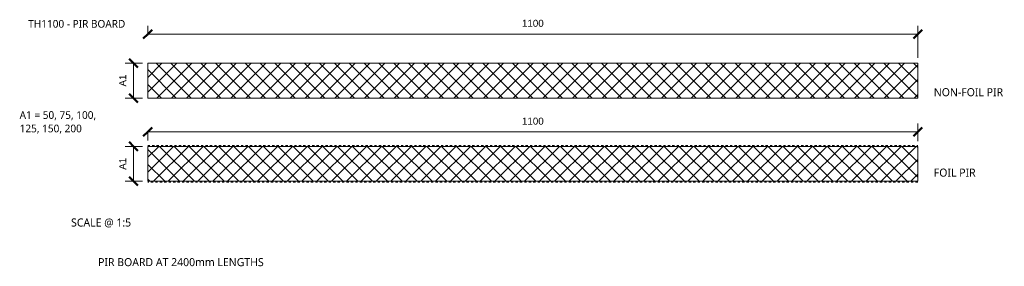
# Model space of a CAD drawing. Header units: millimetres. Extents: x 101 to 6415, y -41 to 2209.
# Tile 1 of 2: x 101 to 1507, y 1386 to 1739. Entities that reach past the tile are written whole.
import ezdxf

# ---------------------------------------------------------------- set-up
doc = ezdxf.new("R2010")
doc.units = ezdxf.units.MM
doc.linetypes.add('Dash', pattern=[6.35, 3.175, -3.175])
for name, color, linetype, lineweight in [('A-ANNO-DIMS', 211, 'Continuous', 9), ('A-ANNO-DIMS-5', 211, 'Continuous', 9), ('A-DETL-GENF', 92, 'Continuous', 13), ('G-ANNO-TEXT', 231, 'Continuous', 9)]:
    doc.layers.add(name, color=color, linetype=linetype, lineweight=lineweight)
doc.styles.add('Arial', font='arial.ttf', dxfattribs={"height": 10})
doc.styles.add('Yu Gothic', font='Yu Gothic.ttf', dxfattribs={"height": 11})
doc.styles.add('Yu Gothic_1', font='Yu Gothic.ttf', dxfattribs={"height": 11.5})
doc.styles.add('Yu Gothic_B', font='Yu Gothic.ttf', dxfattribs={"height": 11})
doc.dimstyles.new('Diagonal', dxfattribs={"dimscale": 304.8, "dimtxt": 10.202594, "dimasz": 0.04101, "dimexe": 0.03937, "dimexo": 0.024606, "dimgap": 0.024606, "dimtad": 1, "dimdec": 0, "dimzin": 0, "dimdsep": 46, "dimtxsty": 'Arial', "dimblk1": 'OBLIQUE', "dimblk2": 'OBLIQUE', "dimsah": 1, "dimcen": 0.09, "dimazin": 0, "dimtfac": 1, "dimtdec": 4, "dimtix": 1, "dimtmove": 0, "dimatfit": 3, "dimfxl": 1, "dimtvp": 1, "dimtfill": 1, "dimtolj": 1, "dimtzin": 0, "dimarcsym": 2})

# ---------------------------------------------------------------- blocks, each defined once
blk = doc.blocks.new('Metecno PIR Insulation Board TH 1100 - TH1100 50mm-4150541-PANEL SIZE AND PROFILE')
at = {"layer": 'A-DETL-GENF'}
h = blk.add_hatch(dxfattribs=at)
h.set_pattern_fill('FP_1', color=256, style=0, pattern_type=2)
h.set_pattern_definition([(45, (-283.583, -1626.433), (-10.6066, 10.6066), []), (135, (-283.583, -1626.433), (-10.6066, -10.6066), [])])
h.paths.add_polyline_path([(1100, 0), (1100, 50), (0, 50), (0, 0)])
for p, q in [((1100, 50), (0, 50)), ((0, 50), (0, 0)), ((1100, 0), (1100, 50)), ((0, 0), (1100, 0))]:
    blk.add_line(p, q, dxfattribs=at)
blk = doc.blocks.new('Metecno PIR Insulation Board TH 1100 - TH1100 50mm Foil-4150553-PANEL SIZE AND PROFILE')
at = {"layer": 'A-DETL-GENF'}
h = blk.add_hatch(dxfattribs=at)
h.set_pattern_fill('FP_2', color=256, style=0, pattern_type=2)
h.set_pattern_definition([(45, (-283.583, -1507.403), (-10.6066, 10.6066), []), (135, (-283.583, -1507.403), (-10.6066, -10.6066), [])])
h.paths.add_polyline_path([(1100, 0), (1100, 50), (0, 50), (0, 0)])
at = {"layer": 'A-DETL-GENF', "linetype": 'Dash', "lineweight": 25}
for p, q in [((0, 51.3125), (1100, 51.3125)), ((1100, -1), (0, -1))]:
    blk.add_line(p, q, dxfattribs=at)
at = {"layer": 'A-DETL-GENF'}
for p, q in [((1100, 50), (0, 50)), ((0, 50), (0, 0)), ((1100, 0), (1100, 50)), ((0, 0), (1100, 0))]:
    blk.add_line(p, q, dxfattribs=at)
blk = doc.blocks.new('DIMBLOCK1-PANEL SIZE AND PROFILE')
at = {"layer": 'A-ANNO-DIMS-5'}
for p, q in [((263.3, 1676.4), (251.3, 1676.4)), ((263.3, 1676.4), (263.3, 1626.4)), ((263.3, 1676.4), (276.1, 1676.4)), ((263.3, 1626.4), (251.3, 1626.4)), ((263.3, 1626.4), (276.1, 1626.4))]:
    blk.add_line(p, q, dxfattribs=at)
at = {"layer": 'A-ANNO-DIMS-5', "lineweight": 50}
for p, q in [((263.3, 1676.4), (257, 1682.7)), ((263.3, 1676.4), (269.5, 1670.2)), ((263.3, 1626.4), (257, 1632.7)), ((263.3, 1626.4), (269.5, 1620.2))]:
    blk.add_line(p, q, dxfattribs=at)
at = {"layer": 'A-ANNO-DIMS-5', "color": 0, "insert": (242.8, 1643), "char_height": 10, "width": 20.342, "attachment_point": 1, "rotation": 90, "line_spacing_factor": 0.941778, "style": 'Arial', "bg_fill": 3, "box_fill_scale": 1.25, "bg_fill_color": 9, "bg_fill_true_color": 13158600, "bg_fill_transparency": 0}
blk.add_mtext('A1', dxfattribs=at)
blk = doc.blocks.new('_Oblique')
at = {"color": 0, "linetype": 'ByBlock', "lineweight": -2}
blk.add_line((-0.5, -0.5), (0.5, 0.5), dxfattribs=at)
blk = doc.blocks.new('DIMBLOCK2-PANEL SIZE AND PROFILE')
at = {"layer": 'A-ANNO-DIMS-5', "lineweight": 50}
for p, q in [((263.3, 1557.4), (257, 1563.7)), ((263.3, 1557.4), (269.5, 1551.2)), ((263.3, 1507.4), (257, 1513.7)), ((263.3, 1507.4), (269.5, 1501.2))]:
    blk.add_line(p, q, dxfattribs=at)
at = {"layer": 'A-ANNO-DIMS-5'}
for p, q in [((263.3, 1557.4), (251.3, 1557.4)), ((263.3, 1507.4), (263.3, 1557.4)), ((263.3, 1557.4), (276.1, 1557.4)), ((263.3, 1507.4), (251.3, 1507.4)), ((263.3, 1507.4), (276.1, 1507.4))]:
    blk.add_line(p, q, dxfattribs=at)
at = {"layer": 'A-ANNO-DIMS-5', "color": 0, "insert": (242.8, 1523.9), "char_height": 10, "width": 20.342, "attachment_point": 1, "rotation": 90, "line_spacing_factor": 0.941778, "style": 'Arial', "bg_fill": 3, "box_fill_scale": 1.25, "bg_fill_color": 9, "bg_fill_true_color": 13158600, "bg_fill_transparency": 0}
blk.add_mtext('A1', dxfattribs=at)
blk = doc.blocks.new('DIMBLOCK3-PANEL SIZE AND PROFILE')
at = {"layer": 'A-ANNO-DIMS-5', "lineweight": 50}
for p, q in [((283.6, 1717.9), (277.3, 1711.7)), ((283.6, 1717.9), (289.8, 1724.2)), ((1383.6, 1717.9), (1377.3, 1711.7)), ((1383.6, 1717.9), (1389.8, 1724.2))]:
    blk.add_line(p, q, dxfattribs=at)
at = {"layer": 'A-ANNO-DIMS-5'}
for p, q in [((283.6, 1717.9), (283.6, 1729.9)), ((283.6, 1717.9), (1383.6, 1717.9)), ((283.6, 1717.9), (283.6, 1715.9)), ((1383.6, 1717.9), (1383.6, 1729.9)), ((1383.6, 1717.9), (1383.6, 1683.9))]:
    blk.add_line(p, q, dxfattribs=at)
at = {"layer": 'A-ANNO-DIMS-5', "color": 0, "insert": (818.2, 1738.4), "char_height": 10, "width": 36.918, "attachment_point": 1, "line_spacing_factor": 0.941778, "style": 'Arial', "bg_fill": 3, "box_fill_scale": 1.25, "bg_fill_color": 9, "bg_fill_true_color": 13158600, "bg_fill_transparency": 0}
blk.add_mtext('1100', dxfattribs=at)
blk = doc.blocks.new('DIMBLOCK4-PANEL SIZE AND PROFILE')
at = {"layer": 'A-ANNO-DIMS-5'}
for p, q in [((1383.6, 1578), (1383.6, 1590)), ((283.6, 1578), (283.6, 1579.4)), ((283.6, 1578), (1383.6, 1578)), ((283.6, 1578), (283.6, 1566)), ((1383.6, 1578), (1383.6, 1564.9))]:
    blk.add_line(p, q, dxfattribs=at)
at = {"layer": 'A-ANNO-DIMS-5', "lineweight": 50}
for p, q in [((283.6, 1578), (277.3, 1571.8)), ((283.6, 1578), (289.8, 1584.3)), ((1383.6, 1578), (1377.3, 1571.8)), ((1383.6, 1578), (1389.8, 1584.3))]:
    blk.add_line(p, q, dxfattribs=at)
at = {"layer": 'A-ANNO-DIMS-5', "color": 0, "insert": (818.2, 1598.5), "char_height": 10, "width": 36.918, "attachment_point": 1, "line_spacing_factor": 0.941778, "style": 'Arial', "bg_fill": 3, "box_fill_scale": 1.25, "bg_fill_color": 9, "bg_fill_true_color": 13158600, "bg_fill_transparency": 0}
blk.add_mtext('1100', dxfattribs=at)

msp = doc.modelspace()

# ---------------------------------------------------------------- block references
at = {"layer": 'A-DETL-GENF'}
for name, p in [('Metecno PIR Insulation Board TH 1100 - TH1100 50mm-4150541-PANEL SIZE AND PROFILE', (283.6, 1626.4)), ('Metecno PIR Insulation Board TH 1100 - TH1100 50mm Foil-4150553-PANEL SIZE AND PROFILE', (283.6, 1507.4))]:
    msp.add_blockref(name, p, dxfattribs=at)

# ---------------------------------------------------------------- texts
at = {"layer": 'G-ANNO-TEXT', "color": 7, "attachment_point": 1, "bg_fill": 3, "box_fill_scale": 1.25, "bg_fill_color": 9, "bg_fill_true_color": 13158600, "bg_fill_transparency": 0}
for s, insert, char_height, width, style in [('TH1100 - PIR BOARD', (112.9, 1738.1), 11, 186.793, 'Yu Gothic_B'), ('NON-FOIL PIR', (1406.5, 1640.6), 11.5, 123.059, 'Yu Gothic_1'), ('A1 = 50, 75, 100, ', (100.6, 1607.7), 11, 144.705, 'Yu Gothic'), ('FOIL PIR', (1406.5, 1525.6), 11.5, 74.557, 'Yu Gothic_1'), ('SCALE @ 1:5', (174.1, 1454.3), 11.5, 108.629, 'Yu Gothic_1'), ('PIR BOARD AT 2400mm LENGTHS', (212.7, 1397.6), 11.5, 292.215, 'Yu Gothic_1')]:
    msp.add_mtext(s, dxfattribs=dict(at, insert=insert, char_height=char_height, width=width, style=style))

# ---------------------------------------------------------------- next in the draw order: texts
at = {"layer": 'G-ANNO-TEXT', "color": 7, "insert": (100.6, 1588.5), "char_height": 11, "width": 110.232, "attachment_point": 1, "style": 'Yu Gothic', "bg_fill": 3, "box_fill_scale": 1.25, "bg_fill_color": 9, "bg_fill_true_color": 13158600, "bg_fill_transparency": 0}
msp.add_mtext('125, 150, 200', dxfattribs=at)

# ---------------------------------------------------------------- next in the draw order: dimensions: what is measured, and where the dimension line sits
at = {"layer": 'A-ANNO-DIMS'}
for base, p1, p2, picture, middle in [((263.3, 1626.4), (283.6, 1676.4), (283.6, 1626.4), 'DIMBLOCK1-PANEL SIZE AND PROFILE', (250.8, 1651.4)), ((263.3, 1557.4), (283.6, 1507.4), (283.6, 1557.4), 'DIMBLOCK2-PANEL SIZE AND PROFILE', (250.8, 1532.4))]:
    dim = msp.add_linear_dim(base=base, p1=p1, p2=p2, angle=90, text='A1', dimstyle='Diagonal', override={"dimpost": '<>', "dimfxl": 50}, dxfattribs=at)
    dim.commit()
    dim.dimension.update_dxf_attribs({"geometry": picture, "text_midpoint": middle})

# ---------------------------------------------------------------- next in the draw order: dimensions: what is measured, and where the dimension line sits
for base, p1, p2, override, picture, middle in [((1383.6, 1717.9), (283.6, 1708.4), (1383.6, 1676.4), {"dimpost": '<>', "dimfxl": 1100.464478}, 'DIMBLOCK3-PANEL SIZE AND PROFILE', (833.6, 1730.5)), ((1383.6, 1578), (283.6, 1586.9), (1383.6, 1557.4), {"dimpost": '<>', "dimfxl": 1100.394879}, 'DIMBLOCK4-PANEL SIZE AND PROFILE', (833.6, 1590.6))]:
    dim = msp.add_linear_dim(base=base, p1=p1, p2=p2, dimstyle='Diagonal', override=override, dxfattribs=at)
    dim.commit()
    dim.dimension.update_dxf_attribs({"geometry": picture, "text_midpoint": middle})

doc.saveas('drawing.dxf')
